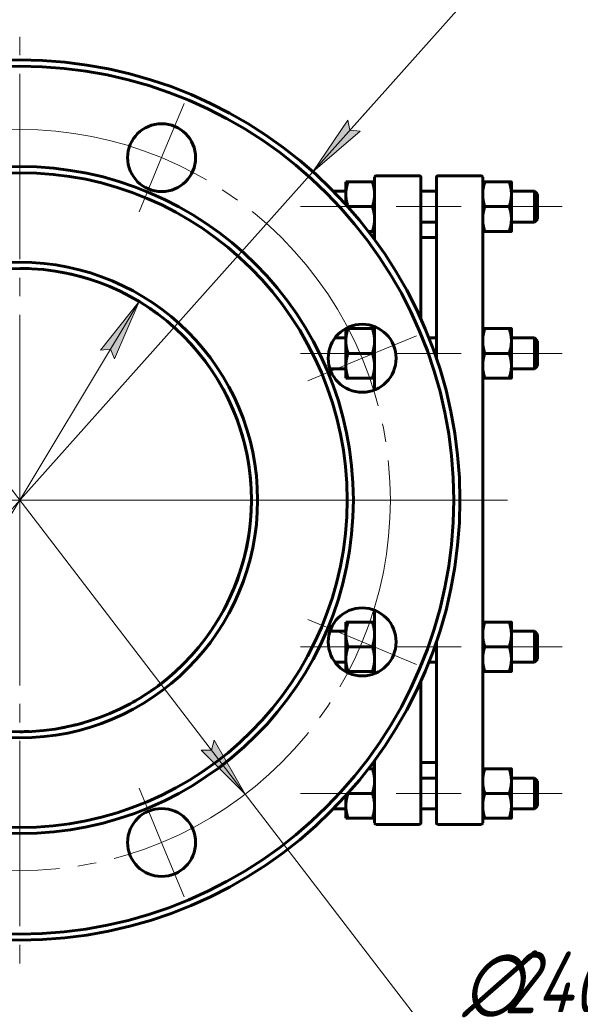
# Model space of a CAD drawing. Header units: millimetres. Extents: x 0 to 420, y -41 to 297.
# Tile 4 of 10: x 149 to 194, y 24 to 104. Entities that reach past the tile are written whole.
import ezdxf

# ---------------------------------------------------------------- set-up
doc = ezdxf.new("R2010")
doc.units = ezdxf.units.MM
for name, pattern in [('K5LT_AXLED', [19.5, 15, -1.5, 1.5, -1.5]), ('K5LT_BASIC', [0]), ('K5LT_THIN', [0])]:
    doc.linetypes.add(name, pattern=pattern)
doc.layers.add('Системный слой', color=7, linetype='Continuous')
doc.layers.add('Системный слой (1)', color=7, linetype='Continuous', true_color=0x6c6c6c)
doc.styles.add('KDIMTEXTSTYLE', font='GOST_AU.SHX', dxfattribs={"width": 0.96, "oblique": 15, "height": 5})
doc.styles.add('KTEXTSTYLE', font='GOST_AU.SHX', dxfattribs={"width": 0.96, "height": 5})
doc.dimstyles.new('KDIMSTYLE (0.25)', dxfattribs={"dimtxt": 5, "dimasz": 1, "dimexe": 2, "dimexo": 0, "dimgap": 1, "dimtad": 1, "dimlfac": 4, "dimtxsty": 'KDIMTEXTSTYLE', "dimsah": 1, "dimcen": 0, "dimdle": 1, "dimadec": 0, "dimazin": 0, "dimtfac": 0.667, "dimtmove": 0, "dimatfit": 3, "dimfxl": 1, "dimtvp": 1, "dimtolj": 1, "dimtzin": 0, "dimarcsym": 0})

# ---------------------------------------------------------------- blocks, each defined once
blk = doc.blocks.new('U27')
at = {"layer": 'Системный слой (1)', "linetype": 'K5LT_BASIC', "lineweight": 60}
for p, q in [((181.493, 79.857), (181.493, 91.321)), ((181.493, 39.071), (181.493, 50.536))]:
    blk.add_line(p, q, dxfattribs=at)
blk = doc.blocks.new('U30')
at = {"layer": 'Системный слой (1)', "linetype": 'K5LT_BASIC', "lineweight": 60}
for p, q in [((159.631, 49.735), (159.471, 49.627)), ((159.79, 49.845), (159.631, 49.735)), ((159.948, 49.957), (159.79, 49.845))]:
    blk.add_line(p, q, dxfattribs=at)
blk = doc.blocks.new('U31')
at = {"layer": 'Системный слой (1)', "linetype": 'K5LT_BASIC', "lineweight": 60}
for start, end in [(87.69992, 89.9772), (72.45889, 79.86989), (53.45934, 56.13862), (46.28917, 49.80643), (0, 42.78885)]:
    blk.add_arc((149.024, 65.196), 18.75, start, end, dxfattribs=at)
blk = doc.blocks.new('U32')
at = {"layer": 'Системный слой (1)', "linetype": 'K5LT_BASIC', "lineweight": 60}
for start, end in [(319.81239, 0), (306.54064, 313.71047), (299.17856, 305.60688), (280.13011, 287.59098), (270.02845, 270.09972), (270.09972, 272.30009)]:
    blk.add_arc((149.024, 65.196), 18.75, start, end, dxfattribs=at)
blk = doc.blocks.new('U33')
at = {"layer": 'Системный слой (1)', "linetype": 'K5LT_BASIC', "lineweight": 60}
for p, q in [((149.297, 46.448), (149.056, 46.446)), ((149.537, 46.453), (149.297, 46.448)), ((149.777, 46.461), (149.537, 46.453))]:
    blk.add_line(p, q, dxfattribs=at)
blk = doc.blocks.new('U34')
at = {"layer": 'Системный слой (1)', "linetype": 'K5LT_BASIC', "lineweight": 60}
for p, q in [((149.281, 83.945), (149.033, 83.946)), ((149.529, 83.94), (149.281, 83.945)), ((149.777, 83.931), (149.529, 83.94))]:
    blk.add_line(p, q, dxfattribs=at)
blk = doc.blocks.new('U35')
at = {"layer": 'Системный слой (1)', "linetype": 'K5LT_BASIC', "lineweight": 60}
for p, q in [((153.594, 47.012), (153.961, 47.108)), ((153.961, 47.108), (154.326, 47.212)), ((154.326, 47.212), (154.69, 47.323))]:
    blk.add_line(p, q, dxfattribs=at)
blk = doc.blocks.new('U37')
at = {"layer": 'Системный слой (1)', "linetype": 'K5LT_BASIC', "lineweight": 60}
for p, q in [((177.743, 91.321), (177.743, 86.277)), ((177.743, 79.238), (177.743, 74.116)), ((177.743, 56.277), (177.743, 51.155)), ((177.743, 44.116), (177.743, 39.071))]:
    blk.add_line(p, q, dxfattribs=at)
blk = doc.blocks.new('U39')
at = {"layer": 'Системный слой (1)', "linetype": 'K5LT_BASIC', "lineweight": 60}
for p, q in [((159.628, 80.66), (159.471, 80.766)), ((159.785, 80.551), (159.628, 80.66)), ((159.94, 80.441), (159.785, 80.551))]:
    blk.add_line(p, q, dxfattribs=at)
blk = doc.blocks.new('U42')
at = {"layer": 'Системный слой (1)', "linetype": 'K5LT_BASIC', "lineweight": 60}
for p, q in [((182.743, 91.321), (182.743, 76.694)), ((182.743, 53.699), (182.743, 39.071))]:
    blk.add_line(p, q, dxfattribs=at)
blk = doc.blocks.new('U43')
at = {"layer": 'Системный слой (1)', "linetype": 'K5LT_BASIC', "lineweight": 60}
for p, q in [((149.254, 46.448), (149.033, 46.446)), ((149.475, 46.452), (149.254, 46.448)), ((149.696, 46.458), (149.475, 46.452))]:
    blk.add_line(p, q, dxfattribs=at)
blk = doc.blocks.new('U44')
at = {"layer": 'Системный слой (1)', "linetype": 'K5LT_BASIC', "lineweight": 60}
for p, q in [((153.594, 83.381), (153.958, 83.285)), ((153.958, 83.285), (154.321, 83.183)), ((154.321, 83.183), (154.683, 83.072))]:
    blk.add_line(p, q, dxfattribs=at)
blk = doc.blocks.new('U46')
at = {"layer": 'Системный слой (1)', "linetype": 'K5LT_BASIC', "lineweight": 60}
for p, q in [((161.98, 78.75), (162.046, 78.686)), ((162.046, 78.686), (162.112, 78.623)), ((162.112, 78.623), (162.177, 78.559))]:
    blk.add_line(p, q, dxfattribs=at)
blk = doc.blocks.new('U47')
at = {"layer": 'Системный слой (1)', "linetype": 'K5LT_BASIC', "lineweight": 60}
for p, q in [((186.493, 65.196), (186.493, 91.321)), ((186.493, 39.071), (186.493, 65.196))]:
    blk.add_line(p, q, dxfattribs=at)
blk = doc.blocks.new('U48')
at = {"layer": 'Системный слой (1)', "linetype": 'K5LT_BASIC', "lineweight": 60}
for p, q in [((149.254, 83.945), (149.033, 83.946)), ((149.475, 83.941), (149.254, 83.945)), ((149.696, 83.934), (149.475, 83.941))]:
    blk.add_line(p, q, dxfattribs=at)
blk = doc.blocks.new('U50')
at = {"layer": 'Системный слой (1)', "linetype": 'K5LT_AXLED', "lineweight": 18}
for q in [(149.024, 102.821), (111.399, 65.196), (186.649, 65.196), (149.024, 27.571)]:
    blk.add_line((149.024, 65.196), q, dxfattribs=at)
blk = doc.blocks.new('U51')
at = {"layer": 'Системный слой (1)', "linetype": 'K5LT_AXLED', "lineweight": 18}
for p, q in [((137.543, 92.913), (135.726, 97.301)), ((160.504, 92.913), (162.322, 97.301)), ((139.361, 88.524), (137.543, 92.913)), ((158.687, 88.524), (160.504, 92.913)), ((121.307, 76.677), (116.919, 78.495)), ((176.74, 76.677), (181.129, 78.495)), ((125.696, 74.859), (121.307, 76.677)), ((172.352, 74.859), (176.74, 76.677)), ((125.696, 55.534), (121.307, 53.716)), ((172.352, 55.534), (176.74, 53.716)), ((121.307, 53.716), (116.919, 51.898)), ((176.74, 53.716), (181.129, 51.898)), ((139.361, 41.868), (137.543, 37.48)), ((158.687, 41.868), (160.504, 37.48)), ((137.543, 37.48), (135.726, 33.092)), ((160.504, 37.48), (162.322, 33.092))]:
    blk.add_line(p, q, dxfattribs=at)
for start, end in [(67.5, 112.5), (112.5, 157.5), (22.5, 67.5), (157.5, 202.5), (337.5, 22.5), (202.5, 247.5), (292.5, 337.5), (247.5, 292.5)]:
    blk.add_arc((149.024, 65.196), 30, start, end, dxfattribs=at)
blk = doc.blocks.new('D2')
at = {"layer": 'Системный слой (1)'}
for points in [[(172.751, 91.77), (176.572, 95.062), (175.748, 95.127), (175.59, 95.938)], [(122.458, 34.454), (125.297, 38.622), (121.476, 35.331), (122.3, 35.266)]]:
    blk.add_hatch(color=256, dxfattribs=at).paths.add_polyline_path(points)
at = {"layer": 'Системный слой (1)', "linetype": 'K5LT_THIN', "lineweight": 18}
for p, q in [((172.751, 91.77), (184.618, 105.061)), ((184.618, 105.061), (202.873, 105.061)), ((172.751, 91.77), (177.413, 96.992)), ((175.59, 95.938), (172.751, 91.77)), ((175.748, 95.127), (175.59, 95.938)), ((172.751, 91.77), (176.572, 95.062)), ((176.572, 95.062), (175.748, 95.127)), ((125.297, 38.622), (172.751, 91.77)), ((125.297, 38.622), (120.635, 33.401)), ((125.297, 38.622), (121.476, 35.331)), ((122.458, 34.454), (125.297, 38.622)), ((121.476, 35.331), (122.3, 35.266)), ((122.3, 35.266), (122.458, 34.454))]:
    blk.add_line(p, q, dxfattribs=at)
blk.add_wipeout([(186.618, 106.061), (186.618, 113.443), (200.303, 113.443), (200.303, 106.061)]).dxf.layer = 'Системный слой (1)'
at = {"layer": 'Системный слой (1)', "char_height": 5, "attachment_point": 1, "style": 'KTEXTSTYLE'}
for s, insert in [('\\H5.0;\\W1.000;\\Q15;\\Q15;\\W0.960;∅', (186.618, 112.649)), ('\\H5.0;\\W1.000;\\Q15;\\Q15;\\W0.960;285', (189.925, 112.649))]:
    blk.add_mtext(s, dxfattribs=dict(at, insert=insert))
blk = doc.blocks.new('KDIMARROW_02')
at = {"layer": 'Системный слой'}
blk.add_hatch(color=0, dxfattribs=at).paths.add_polyline_path([(4.5, 0), (5, 0.658), (0, 0), (5, -0.658)])
at = {"layer": 'Системный слой', "color": 0, "linetype": 'K5LT_THIN', "lineweight": 18}
for p, q in [((5, 0.658), (0, 0)), ((0, 0), (5, -0.658)), ((0, 0), (7, 0)), ((4.5, 0), (5, 0.658)), ((5, -0.658), (4.5, 0))]:
    blk.add_line(p, q, dxfattribs=at)
at = {"layer": 'Системный слой (1)', "color": 0, "linetype": 'K5LT_THIN', "lineweight": 18}
blk.add_line((322.942, 206.592), (322.692, 206.592), dxfattribs=at)
blk = doc.blocks.new('D3')
at = {"layer": 'Системный слой (1)'}
for points in [[(134.333, 85.435), (130.768, 89.003), (133.288, 84.634), (133.507, 85.432)], [(167.279, 41.39), (164.759, 45.758), (164.541, 44.961), (163.714, 44.957)]]:
    blk.add_hatch(color=256, dxfattribs=at).paths.add_polyline_path(points)
at = {"layer": 'Системный слой (1)', "linetype": 'K5LT_THIN', "lineweight": 18}
for p, q in [((130.768, 89.003), (134.333, 85.435)), ((133.288, 84.634), (130.768, 89.003)), ((130.768, 89.003), (167.279, 41.39)), ((133.507, 85.432), (133.288, 84.634)), ((134.333, 85.435), (133.507, 85.432)), ((164.541, 44.961), (164.759, 45.758)), ((164.759, 45.758), (167.279, 41.39)), ((163.714, 44.957), (164.541, 44.961)), ((167.279, 41.39), (163.714, 44.957)), ((167.279, 41.39), (182.868, 21.063)), ((182.868, 21.063), (201.388, 21.063))]:
    blk.add_line(p, q, dxfattribs=at)
blk.add_wipeout([(184.868, 22.063), (184.868, 29.444), (198.807, 29.444), (198.807, 22.063)]).dxf.layer = 'Системный слой (1)'
at = {"layer": 'Системный слой (1)', "char_height": 5, "attachment_point": 1, "style": 'KTEXTSTYLE'}
for s, insert in [('\\H5.0;\\W1.000;\\Q15;\\Q15;\\W0.960;∅', (184.868, 28.65)), ('\\H5.0;\\W1.000;\\Q15;\\Q15;\\W0.960;240', (188.175, 28.65))]:
    blk.add_mtext(s, dxfattribs=dict(at, insert=insert))
blk = doc.blocks.new('KDIMARROW_01')
at = {"layer": 'Системный слой'}
blk.add_hatch(color=0, dxfattribs=at).paths.add_polyline_path([(0, 0), (-5, 0.658), (-4.5, 0), (-5, -0.658)])
at = {"layer": 'Системный слой', "color": 0, "linetype": 'K5LT_THIN', "lineweight": 18}
for p, q in [((-4.5, 0), (-5, 0.658)), ((-5, 0.658), (0, 0)), ((0, 0), (-5, -0.658)), ((-5, -0.658), (-4.5, 0))]:
    blk.add_line(p, q, dxfattribs=at)
at = {"layer": 'Системный слой (1)', "color": 0, "linetype": 'K5LT_THIN', "lineweight": 18}
blk.add_line((322.942, 206.592), (322.692, 206.592), dxfattribs=at)
blk = doc.blocks.new('D4')
at = {"layer": 'Системный слой (1)'}
for points in [[(156.68, 76.637), (158.695, 81.26), (155.552, 77.316), (156.374, 77.404)], [(139.352, 49.133), (142.495, 53.077), (141.673, 52.988), (141.367, 53.756)]]:
    blk.add_hatch(color=256, dxfattribs=at).paths.add_polyline_path(points)
at = {"layer": 'Системный слой (1)', "linetype": 'K5LT_THIN', "lineweight": 18}
for p, q in [((158.695, 81.26), (139.352, 49.133)), ((155.552, 77.316), (158.695, 81.26)), ((158.695, 81.26), (156.68, 76.637)), ((156.374, 77.404), (155.552, 77.316)), ((156.68, 76.637), (156.374, 77.404)), ((139.352, 49.133), (141.367, 53.756)), ((141.367, 53.756), (141.673, 52.988)), ((142.495, 53.077), (139.352, 49.133)), ((141.673, 52.988), (142.495, 53.077)), ((139.352, 49.133), (122.451, 21.063)), ((122.451, 21.063), (105.254, 21.063))]:
    blk.add_line(p, q, dxfattribs=at)
blk.add_wipeout([(107.254, 22.063), (107.254, 29.444), (119.924, 29.444), (119.924, 22.063)]).dxf.layer = 'Системный слой (1)'
at = {"layer": 'Системный слой (1)', "char_height": 5, "attachment_point": 1, "style": 'KTEXTSTYLE'}
for s, insert in [('\\H5.0;\\W1.000;\\Q15;\\Q15;\\W0.960;∅', (107.254, 28.65)), ('\\H5.0;\\W1.000;\\Q15;\\Q15;\\W0.960;150', (110.562, 28.65))]:
    blk.add_mtext(s, dxfattribs=dict(at, insert=insert))

msp = doc.modelspace()

# ---------------------------------------------------------------- linework, layer by layer
at = {"layer": 'Системный слой (1)', "linetype": 'K5LT_BASIC', "lineweight": 60}
for p, q in [((175.4175, 89.9464), (175.4175, 90.9464)), ((175.4175, 90.9464), (175.5962, 90.9464)), ((175.5962, 90.9464), (177.5639, 90.9464)), ((177.5639, 90.9464), (177.7425, 90.9464)), ((181.3675, 91.4464), (177.8675, 91.4464)), ((182.8675, 91.4464), (186.3675, 91.4464)), ((186.6712, 90.9469), (188.6389, 90.9469)), ((188.8175, 90.9464), (188.8175, 89.9471)), ((174.4037, 90.1964), (175.4175, 90.1964)), ((181.4925, 90.1964), (182.7425, 90.1964)), ((188.8175, 90.1964), (190.68, 90.1964)), ((190.93, 89.9464), (190.68, 90.1964)), ((190.68, 90.1964), (190.68, 88.9464)), ((175.4175, 89.1236), (175.4175, 89.9464)), ((188.8175, 89.9471), (188.8175, 87.9471)), ((190.93, 87.9464), (190.93, 89.9464)), ((175.5962, 88.9464), (175.591, 88.9307)), ((175.5962, 88.9464), (177.5639, 88.9464)), ((186.6712, 88.9474), (188.6389, 88.9474)), ((190.68, 88.9464), (190.68, 87.6964)), ((181.4925, 87.6964), (182.7425, 87.6964)), ((188.8175, 87.9471), (188.8175, 86.9464)), ((188.8175, 87.6964), (190.68, 87.6964)), ((190.93, 87.9464), (190.68, 87.6964)), ((177.2386, 86.9464), (177.5639, 86.9464)), ((177.7364, 86.9464), (177.5639, 86.9464)), ((186.6712, 86.9469), (188.6389, 86.9469)), ((186.6712, 86.9459), (188.6389, 86.9459)), ((181.4925, 86.4464), (182.7425, 86.4464)), ((149.0221, 83.9464), (149.0238, 83.9464)), ((149.0265, 83.9464), (149.0238, 83.9464)), ((175.4175, 78.0714), (175.4175, 79.0714)), ((175.4175, 79.0714), (175.5962, 79.0714)), ((175.5962, 79.0714), (177.5639, 79.0714)), ((177.5639, 79.0714), (177.7425, 79.0714)), ((186.6712, 79.0719), (188.6389, 79.0719)), ((188.8175, 79.0714), (188.8175, 78.0721)), ((174.5361, 78.3214), (175.4175, 78.3214)), ((182.1429, 78.3214), (182.7425, 78.3214)), ((188.8175, 78.3214), (190.68, 78.3214)), ((190.93, 78.0714), (190.68, 78.3214)), ((190.68, 78.3214), (190.68, 77.0714)), ((175.4175, 76.0714), (175.4175, 78.0714)), ((188.8175, 78.0721), (188.8175, 76.0721)), ((190.93, 76.0714), (190.93, 78.0714)), ((175.5962, 77.0714), (177.5639, 77.0714)), ((186.6712, 77.0724), (188.6389, 77.0724)), ((190.68, 77.0714), (190.68, 75.8214)), ((174.1266, 75.8214), (175.4175, 75.8214)), ((175.4175, 75.0714), (175.4175, 76.0714)), ((188.8175, 76.0721), (188.8175, 75.0714)), ((188.8175, 75.8214), (190.68, 75.8214)), ((190.93, 76.0714), (190.68, 75.8214)), ((175.5962, 75.0714), (175.4175, 75.0714)), ((175.5962, 75.0714), (177.5639, 75.0714)), ((177.7425, 75.0714), (177.5639, 75.0714)), ((186.6712, 75.0719), (188.6389, 75.0719)), ((186.6712, 75.0709), (188.6389, 75.0709)), ((175.4175, 54.3214), (175.4175, 55.3214)), ((175.4175, 55.3214), (175.5962, 55.3214)), ((175.5962, 55.3214), (177.5639, 55.3214)), ((177.5639, 55.3214), (177.7425, 55.3214)), ((186.6712, 55.3219), (188.6389, 55.3219)), ((188.8175, 55.3214), (188.8175, 54.3221)), ((174.1266, 54.5714), (175.4175, 54.5714)), ((175.4175, 52.3214), (175.4175, 54.3214)), ((188.8175, 54.5714), (190.68, 54.5714)), ((188.8175, 54.3221), (188.8175, 52.3221)), ((190.93, 54.3214), (190.68, 54.5714)), ((190.68, 54.5714), (190.68, 53.3214)), ((190.93, 52.3214), (190.93, 54.3214)), ((175.5962, 53.3214), (177.5639, 53.3214)), ((186.6712, 53.3224), (188.6389, 53.3224)), ((190.68, 53.3214), (190.68, 52.0714)), ((174.5361, 52.0714), (175.4175, 52.0714)), ((175.4175, 51.3214), (175.4175, 52.3214)), ((182.1429, 52.0714), (182.7425, 52.0714)), ((188.8175, 52.3221), (188.8175, 51.3214)), ((188.8175, 52.0714), (190.68, 52.0714)), ((190.93, 52.3214), (190.68, 52.0714)), ((175.5962, 51.3214), (175.4175, 51.3214)), ((175.5962, 51.3214), (177.5639, 51.3214)), ((177.7425, 51.3214), (177.5639, 51.3214)), ((186.6712, 51.3219), (188.6389, 51.3219)), ((186.6712, 51.3209), (188.6389, 51.3209)), ((149.0212, 46.4464), (149.0238, 46.4464)), ((149.0264, 46.4464), (149.0238, 46.4464)), ((181.4925, 43.9464), (182.7425, 43.9464)), ((177.2386, 43.4464), (177.5639, 43.4464)), ((177.5639, 43.4464), (177.7364, 43.4464)), ((186.6712, 43.4469), (188.6389, 43.4469)), ((188.8175, 43.4464), (188.8175, 42.4471)), ((181.4925, 42.6964), (182.7425, 42.6964)), ((188.8175, 42.6964), (190.68, 42.6964)), ((188.8175, 42.4471), (188.8175, 40.4471)), ((190.93, 42.4464), (190.68, 42.6964)), ((190.68, 42.6964), (190.68, 41.4464)), ((190.93, 40.4464), (190.93, 42.4464)), ((175.591, 41.462), (175.5962, 41.4464)), ((175.5962, 41.4464), (177.5639, 41.4464)), ((186.6712, 41.4474), (188.6389, 41.4474)), ((190.68, 41.4464), (190.68, 40.1964)), ((175.4175, 40.4464), (175.4175, 41.2692)), ((174.4037, 40.1964), (175.4175, 40.1964)), ((175.4175, 39.4464), (175.4175, 40.4464)), ((181.4925, 40.1964), (182.7425, 40.1964)), ((188.8175, 40.4471), (188.8175, 39.4464)), ((188.8175, 40.1964), (190.68, 40.1964)), ((190.93, 40.4464), (190.68, 40.1964)), ((175.5962, 39.4464), (175.4175, 39.4464)), ((175.5962, 39.4464), (177.5639, 39.4464)), ((177.7425, 39.4464), (177.5639, 39.4464)), ((186.6712, 39.4469), (188.6389, 39.4469)), ((186.6712, 39.4459), (188.6389, 39.4459)), ((181.3675, 38.9464), (177.8675, 38.9464)), ((182.8675, 38.9464), (186.3675, 38.9464))]:
    msp.add_line(p, q, dxfattribs=at)
at = {"layer": 'Системный слой (1)', "linetype": 'K5LT_AXLED', "lineweight": 18}
for p, q in [((177.4175, 88.9464), (171.7425, 88.9464)), ((184.7425, 88.9464), (179.4925, 88.9464)), ((192.93, 88.9464), (186.8175, 88.9464)), ((177.4175, 77.0714), (171.7425, 77.0714)), ((184.7425, 77.0714), (179.4925, 77.0714)), ((192.93, 77.0714), (186.8175, 77.0714)), ((188.4925, 65.1964), (154.7293, 65.1964)), ((177.4175, 53.3214), (171.7425, 53.3214)), ((184.7425, 53.3214), (179.4925, 53.3214)), ((192.93, 53.3214), (186.8175, 53.3214)), ((177.4175, 41.4464), (171.7425, 41.4464)), ((184.7425, 41.4464), (179.4925, 41.4464)), ((192.93, 41.4464), (186.8175, 41.4464))]:
    msp.add_line(p, q, dxfattribs=at)
at = {"layer": 'Системный слой (1)', "linetype": 'K5LT_BASIC', "lineweight": 60}
for centre, radius in [((149.0238, 65.1964), 35.125), ((160.5043, 92.9128), 2.75), ((149.0238, 65.1964), 27), ((149.0238, 65.1964), 26.5), ((149.0238, 65.1964), 19.25), ((149.0238, 65.1964), 18.75), ((176.7402, 76.6769), 2.75), ((176.7402, 53.7159), 2.75), ((160.5043, 37.48), 2.75)]:
    msp.add_circle(centre, radius, dxfattribs=at)
for centre, radius, start, end in [((149.0238, 65.1964), 35.625, 0, 180), ((177.8675, 91.3214), 0.125, 90, 180), ((181.3675, 91.3214), 0.125, 0, 90), ((182.8675, 91.3214), 0.125, 90, 180), ((186.3675, 91.3214), 0.125, 0, 90), ((176.4925, 87.0714), 1.25, 331.694989, 354.26083), ((149.0238, 65.1964), 35.625, 180, 0), ((176.4925, 43.3214), 1.25, 5.73917, 28.305011), ((177.8675, 39.0714), 0.125, 180, 270), ((181.3675, 39.0714), 0.125, 270, 0), ((182.8675, 39.0714), 0.125, 180, 270), ((186.3675, 39.0714), 0.125, 270, 0)]:
    msp.add_arc(centre, radius, start, end, dxfattribs=at)
for points, weights in [([(175.5962, 90.9464), (175.4175, 90.4105), (175.4175, 89.9464)], [1, 1.0379548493, 1]), ([(177.7425, 89.9464), (177.7425, 90.4105), (177.5639, 90.9464)], [1, 1.0379548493, 1]), ([(186.4925, 90.9464), (186.4925, 90.9466), (186.6712, 90.9469)], [1, 1.0379548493, 1]), ([(186.6712, 90.9469), (186.4925, 90.4111), (186.4925, 89.9471)], [1, 1.0379548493, 1]), ([(188.6389, 90.9469), (188.8175, 90.9466), (188.8175, 90.9464)], [1, 1.0379548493, 1]), ([(188.8175, 89.9471), (188.8175, 90.4111), (188.6389, 90.9469)], [1, 1.0379548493, 1]), ([(175.4175, 89.9464), (175.4175, 89.4823), (175.5962, 88.9464)], [1, 1.0379548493, 1]), ([(177.5639, 88.9464), (177.7425, 89.4823), (177.7425, 89.9464)], [1, 1.0379548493, 1]), ([(186.4925, 89.9471), (186.4925, 89.4832), (186.6712, 88.9474)], [1, 1.0379548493, 1]), ([(188.6389, 88.9474), (188.8175, 89.4832), (188.8175, 89.9471)], [1, 1.0379548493, 1]), ([(177.7425, 87.9464), (177.7425, 88.4105), (177.5639, 88.9464)], [1, 1.0379548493, 1]), ([(186.6712, 88.9474), (186.4925, 88.4114), (186.4925, 87.9471)], [1, 1.0379548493, 1]), ([(188.8175, 87.9471), (188.8175, 88.4114), (188.6389, 88.9474)], [1, 1.0379548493, 1]), ([(177.5639, 86.9464), (177.7425, 87.4823), (177.7425, 87.9464)], [1, 1.0379548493, 1]), ([(186.4925, 87.9471), (186.4925, 87.4829), (186.6712, 86.9469)], [1, 1.0379548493, 1]), ([(188.6389, 86.9469), (188.8175, 87.4829), (188.8175, 87.9471)], [1, 1.0379548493, 1]), ([(186.6712, 86.9469), (186.4925, 86.9466), (186.4925, 86.9464)], [1, 1.0379548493, 1]), ([(186.4925, 86.9464), (186.4925, 86.9461), (186.6712, 86.9459)], [1, 1.0379548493, 1]), ([(188.8175, 86.9464), (188.8175, 86.9466), (188.6389, 86.9469)], [1, 1.0379548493, 1]), ([(188.6389, 86.9459), (188.8175, 86.9461), (188.8175, 86.9464)], [1, 1.0379548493, 1]), ([(175.5962, 79.0714), (175.4175, 78.5355), (175.4175, 78.0714)], [1, 1.0379548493, 1]), ([(177.7425, 78.0714), (177.7425, 78.5355), (177.5639, 79.0714)], [1, 1.0379548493, 1]), ([(186.4925, 79.0714), (186.4927, 79.0716), (186.6712, 79.0719)], [1.00006142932, 1.03792410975, 1]), ([(186.6712, 79.0719), (186.4925, 78.5361), (186.4925, 78.0721)], [1, 1.0379548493, 1]), ([(188.6389, 79.0719), (188.8175, 79.0716), (188.8175, 79.0714)], [1, 1.0379548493, 1]), ([(188.8175, 78.0721), (188.8175, 78.5361), (188.6389, 79.0719)], [1, 1.0379548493, 1]), ([(175.4175, 78.0714), (175.4175, 77.6073), (175.5962, 77.0714)], [1, 1.0379548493, 1]), ([(177.5639, 77.0714), (177.7425, 77.6073), (177.7425, 78.0714)], [1, 1.0379548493, 1]), ([(186.4925, 78.0721), (186.4925, 77.6082), (186.6712, 77.0724)], [1, 1.0379548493, 1]), ([(188.6389, 77.0724), (188.8175, 77.6082), (188.8175, 78.0721)], [1, 1.0379548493, 1]), ([(175.5962, 77.0714), (175.4175, 76.5355), (175.4175, 76.0714)], [1, 1.0379548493, 1]), ([(177.7425, 76.0714), (177.7425, 76.5355), (177.5639, 77.0714)], [1, 1.0379548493, 1]), ([(186.6712, 77.0724), (186.4925, 76.5364), (186.4925, 76.0721)], [1, 1.0379548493, 1]), ([(188.8175, 76.0721), (188.8175, 76.5364), (188.6389, 77.0724)], [1, 1.0379548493, 1]), ([(175.4175, 76.0714), (175.4175, 75.6073), (175.5962, 75.0714)], [1, 1.0379548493, 1]), ([(177.5639, 75.0714), (177.7425, 75.6073), (177.7425, 76.0714)], [1, 1.0379548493, 1]), ([(186.4925, 76.0721), (186.4925, 75.6079), (186.6712, 75.0719)], [1, 1.0379548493, 1]), ([(188.6389, 75.0719), (188.8175, 75.6079), (188.8175, 76.0721)], [1, 1.0379548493, 1]), ([(186.6712, 75.0719), (186.4925, 75.0716), (186.4925, 75.0714)], [1, 1.0379548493, 1]), ([(186.4925, 75.0714), (186.4927, 75.0711), (186.6712, 75.0709)], [1.00006142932, 1.03792410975, 1]), ([(188.8175, 75.0714), (188.8175, 75.0716), (188.6389, 75.0719)], [1, 1.0379548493, 1]), ([(188.6389, 75.0709), (188.8175, 75.0711), (188.8175, 75.0714)], [1, 1.0379548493, 1]), ([(175.5962, 55.3214), (175.4175, 54.7855), (175.4175, 54.3214)], [1, 1.0379548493, 1]), ([(177.7425, 54.3214), (177.7425, 54.7855), (177.5639, 55.3214)], [1, 1.0379548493, 1]), ([(186.4925, 55.3214), (186.4927, 55.3216), (186.6712, 55.3219)], [1.00006142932, 1.03792410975, 1]), ([(186.6712, 55.3219), (186.4925, 54.7861), (186.4925, 54.3221)], [1, 1.0379548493, 1]), ([(188.6389, 55.3219), (188.8175, 55.3216), (188.8175, 55.3214)], [1, 1.0379548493, 1]), ([(188.8175, 54.3221), (188.8175, 54.7861), (188.6389, 55.3219)], [1, 1.0379548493, 1]), ([(175.4175, 54.3214), (175.4175, 53.8573), (175.5962, 53.3214)], [1, 1.0379548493, 1]), ([(177.5639, 53.3214), (177.7425, 53.8573), (177.7425, 54.3214)], [1, 1.0379548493, 1]), ([(186.4925, 54.3221), (186.4925, 53.8582), (186.6712, 53.3224)], [1, 1.0379548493, 1]), ([(188.6389, 53.3224), (188.8175, 53.8582), (188.8175, 54.3221)], [1, 1.0379548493, 1]), ([(175.5962, 53.3214), (175.4175, 52.7855), (175.4175, 52.3214)], [1, 1.0379548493, 1]), ([(177.7425, 52.3214), (177.7425, 52.7855), (177.5639, 53.3214)], [1, 1.0379548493, 1]), ([(186.6712, 53.3224), (186.4925, 52.7864), (186.4925, 52.3221)], [1, 1.0379548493, 1]), ([(188.8175, 52.3221), (188.8175, 52.7864), (188.6389, 53.3224)], [1, 1.0379548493, 1]), ([(175.4175, 52.3214), (175.4175, 51.8573), (175.5962, 51.3214)], [1, 1.0379548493, 1]), ([(177.5639, 51.3214), (177.7425, 51.8573), (177.7425, 52.3214)], [1, 1.0379548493, 1]), ([(186.4925, 52.3221), (186.4925, 51.8579), (186.6712, 51.3219)], [1, 1.0379548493, 1]), ([(188.6389, 51.3219), (188.8175, 51.8579), (188.8175, 52.3221)], [1, 1.0379548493, 1]), ([(186.6712, 51.3219), (186.4925, 51.3216), (186.4925, 51.3214)], [1, 1.0379548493, 1]), ([(186.4925, 51.3214), (186.4927, 51.3211), (186.6712, 51.3209)], [1.00006142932, 1.03792410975, 1]), ([(188.8175, 51.3214), (188.8175, 51.3216), (188.6389, 51.3219)], [1, 1.0379548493, 1]), ([(188.6389, 51.3209), (188.8175, 51.3211), (188.8175, 51.3214)], [1, 1.0379548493, 1]), ([(177.7425, 42.4464), (177.7425, 42.9105), (177.5639, 43.4464)], [1, 1.0379548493, 1]), ([(186.4925, 43.4464), (186.4927, 43.4466), (186.6712, 43.4469)], [1.00006142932, 1.03792410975, 1]), ([(186.6712, 43.4469), (186.4925, 42.9111), (186.4925, 42.4471)], [1, 1.0379548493, 1]), ([(188.8175, 42.4471), (188.8175, 42.9111), (188.6389, 43.4469)], [1, 1.0379548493, 1]), ([(188.6389, 43.4469), (188.8175, 43.4466), (188.8175, 43.4464)], [1, 1.0379548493, 1]), ([(177.5639, 41.4464), (177.7425, 41.9823), (177.7425, 42.4464)], [1, 1.0379548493, 1]), ([(186.4925, 42.4471), (186.4925, 41.9832), (186.6712, 41.4474)], [1, 1.0379548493, 1]), ([(188.6389, 41.4474), (188.8175, 41.9832), (188.8175, 42.4471)], [1, 1.0379548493, 1]), ([(175.5962, 41.4464), (175.4175, 40.9105), (175.4175, 40.4464)], [1, 1.0379548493, 1]), ([(177.7425, 40.4464), (177.7425, 40.9105), (177.5639, 41.4464)], [1, 1.0379548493, 1]), ([(186.6712, 41.4474), (186.4925, 40.9114), (186.4925, 40.4471)], [1, 1.0379548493, 1]), ([(188.8175, 40.4471), (188.8175, 40.9114), (188.6389, 41.4474)], [1, 1.0379548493, 1]), ([(175.4175, 40.4464), (175.4175, 39.9823), (175.5962, 39.4464)], [1, 1.0379548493, 1]), ([(177.5639, 39.4464), (177.7425, 39.9823), (177.7425, 40.4464)], [1, 1.0379548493, 1]), ([(186.4925, 40.4471), (186.4925, 39.9829), (186.6712, 39.4469)], [1, 1.0379548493, 1]), ([(188.6389, 39.4469), (188.8175, 39.9829), (188.8175, 40.4471)], [1, 1.0379548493, 1]), ([(186.6712, 39.4469), (186.4925, 39.4466), (186.4925, 39.4464)], [1, 1.0379548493, 1]), ([(186.4925, 39.4464), (186.4925, 39.4461), (186.6712, 39.4459)], [1, 1.0379548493, 1]), ([(188.8175, 39.4464), (188.8175, 39.4466), (188.6389, 39.4469)], [1, 1.0379548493, 1]), ([(188.6389, 39.4459), (188.8175, 39.4461), (188.8175, 39.4464)], [1, 1.0379548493, 1])]:
    msp.add_rational_spline(points, weights, degree=2, dxfattribs=at)
for points, knots in [([(177.7425, 87.0612), (177.7425, 87.045), (177.7418, 87.0133), (177.7391, 86.973), (177.7371, 86.9536), (177.7364, 86.9464)], [0, 0, 0, 0, 1.8330825, 3.8330498, 6, 6, 6, 6]), ([(177.7364, 43.4464), (177.7369, 43.4411), (177.739, 43.4211), (177.7419, 43.3806), (177.7425, 43.3435), (177.7425, 43.3316)], [0, 0, 0, 0, 1.5794307, 4.6528288, 6, 6, 6, 6])]:
    msp.add_open_spline(points, degree=3, knots=knots, dxfattribs=at)

# ---------------------------------------------------------------- block references
at = {"layer": 'Системный слой (1)'}
for name in ['U50', 'U51', 'U37', 'U27', 'U42', 'U47', 'U31', 'U34', 'U48', 'U44', 'U39', 'U46', 'U32', 'U30', 'U35', 'U43', 'U33']:
    msp.add_blockref(name, (0, 0), dxfattribs=at)

# ---------------------------------------------------------------- next in the draw order: dimensions: what is measured, and where the dimension line sits
dim = msp.add_diameter_dim_2p(p1=(54.1163, -41.0995), p2=(243.9313, 171.4923), dimstyle='KDIMSTYLE (0.25)', override={"dimtih": 1, "dimtoh": 1, "dimpost": '\\H5.0;\\W0.960;\\Q15;<>', "dimblk1": 'KDIMARROW_02', "dimblk2": 'KDIMARROW_02', "dimtol": 1, "dimtp": 0, "dimtm": 0, "dimtdec": 5, "dimtmove": 1, "dimatfit": 2, "dimtolj": 1}, dxfattribs=at)
dim.commit()
dim.dimension.update_dxf_attribs({"geometry": 'D2', "text_midpoint": (186.6175, 105.0612), "dimtype": 163})

# ---------------------------------------------------------------- next in the draw order: dimensions: what is measured, and where the dimension line sits
dim = msp.add_diameter_dim_2p(p1=(76.0013, 160.421), p2=(222.0462, -30.0282), dimstyle='KDIMSTYLE (0.25)', override={"dimtih": 1, "dimtoh": 1, "dimpost": '\\H5.0;\\W0.960;\\Q15;<>', "dimblk1": 'KDIMARROW_01', "dimblk2": 'KDIMARROW_01', "dimtol": 1, "dimtp": 0, "dimtm": 0, "dimtdec": 5, "dimtmove": 1, "dimatfit": 2, "dimtolj": 1}, dxfattribs=at)
dim.commit()
dim.dimension.update_dxf_attribs({"geometry": 'D3', "text_midpoint": (184.8675, 21.0626), "dimtype": 163})

# ---------------------------------------------------------------- next in the draw order: dimensions: what is measured, and where the dimension line sits
dim = msp.add_diameter_dim_2p(p1=(187.7095, 129.4491), p2=(110.338, 0.9436), dimstyle='KDIMSTYLE (0.25)', override={"dimtih": 1, "dimtoh": 1, "dimpost": '\\H5.0;\\W0.960;\\Q15;<>', "dimblk1": 'KDIMARROW_01', "dimblk2": 'KDIMARROW_01', "dimtol": 1, "dimtp": 0, "dimtm": 0, "dimtdec": 5, "dimtmove": 1, "dimatfit": 2, "dimtolj": 1}, dxfattribs=at)
dim.commit()
dim.dimension.update_dxf_attribs({"geometry": 'D4', "text_midpoint": (120.4514, 21.0626), "dimtype": 163})

doc.saveas('drawing.dxf')
